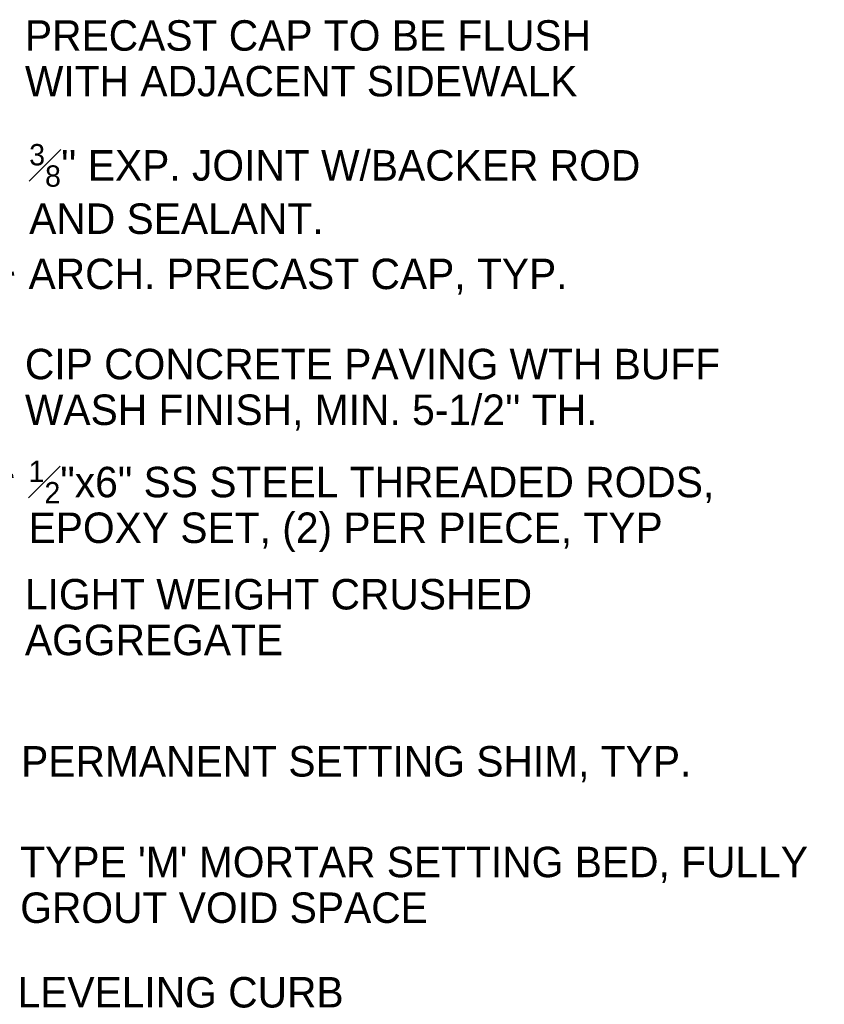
# Model space of a CAD drawing. Extents: x 1828566 to 1828596, y 711482 to 711702.
# Tile 20 of 20: x 1828589.01 to 1828591.47, y 711695.81 to 711698.82. Entities that reach past the tile are written whole.
import ezdxf

# ---------------------------------------------------------------- set-up
doc = ezdxf.new("R2010")
doc.units = 0
doc.header["$LTSCALE"] = 0.6666666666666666
doc.header["$MEASUREMENT"] = 0
doc.layers.get('0').update_dxf_attribs({"lineweight": 9})
doc.layers.add('VG_P_Text', color=7, linetype='Continuous', lineweight=25)
doc.styles.add('Slanted-Normal LS 0.50', font='font31.shx', dxfattribs={"height": 0.14})
doc.styles.add('Slanted-Normal LS 0.50_0', font='font31.shx')
doc.dimstyles.new('Fract  Slanted', dxfattribs={"dimscale": 0.6666666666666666, "dimtxt": 0.14, "dimasz": 0.14, "dimexe": 0.07, "dimexo": 0.07, "dimgap": 0.07, "dimtad": 1, "dimdec": 3, "dimlfac": 12, "dimzin": 3, "dimdsep": 46, "dimlunit": 4, "dimtxsty": 'Slanted-Normal LS 0.50_0', "dimblk": 'OBLIQUE', "dimcen": 0.09, "dimclrd": 97, "dimclre": 97, "dimclrt": 256, "dimaunit": 1, "dimadec": 4, "dimazin": 3, "dimtfac": 1, "dimtdec": 3, "dimtofl": 0, "dimtmove": 2, "dimatfit": 1, "dimfxl": 1, "dimfrac": 1, "dimtzin": 3, "dimlwd": 0, "dimlwe": 0, "dimarcsym": 0})

# ---------------------------------------------------------------- blocks, each defined once
blk = doc.blocks.new('_Oblique')
at = {"color": 0, "linetype": 'ByBlock', "lineweight": -2}
blk.add_line((-0.5, -0.5), (0.5, 0.5), dxfattribs=at)

msp = doc.modelspace()

# ---------------------------------------------------------------- texts
at = {"layer": 'VG_P_Text', "attachment_point": 1, "style": 'Slanted-Normal LS 0.50'}
for s, insert, char_height, width, rotation, line_spacing_factor in [('PRECAST CAP TO BE FLUSH WITH ADJACENT SIDEWALK', (1828589.026518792, 711698.8208422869), 0.09333333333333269, 2.053677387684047, 4.838711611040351e-07, 0.8999999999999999), ("CIP CONCRETE PAVING WTH BUFF WASH FINISH, MIN. 5-1/2'' TH.", (1828589.026518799, 711697.8141381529), 0.0933333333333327, 2.51896357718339, 4.838711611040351e-07, 0.9000000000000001), ('\\A1;{\\H0.7x;\\S1#2;}"x6" SS STEEL THREADED RODS, EPOXY SET, (2) PER PIECE, TYP', (1828589.037633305, 711697.471256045), 0.09333333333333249, 2.544500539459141, 4.838711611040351e-07, 0.9000000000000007), ('LIGHT WEIGHT CRUSHED AGGREGATE', (1828589.026518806, 711697.1088613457), 0.09333333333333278, 1.881316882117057, 4.838711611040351e-07, 0.8999999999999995), ("TYPE 'M' MORTAR SETTING BED, FULLY GROUT VOID SPACE", (1828589.012189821, 711696.2885288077), 0.09333333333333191, 2.471182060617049, 4.850729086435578e-07, 0.9000000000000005)]:
    msp.add_mtext(s, dxfattribs=dict(at, insert=insert, char_height=char_height, width=width, rotation=rotation, line_spacing_factor=line_spacing_factor))
at = {"layer": 'VG_P_Text', "style": 'Slanted-Normal LS 0.50'}
for s, insert, char_height, attachment_point, rotation, line_spacing_factor in [("\\A1;{\\H0.7x;\\S3#8;\\H1.42857x;'' EXP. JOINT W/BACKER ROD\\PAND SEALANT.}", (1828589.039563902, 711698.3031508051), 0.09333333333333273, 4, 4.839370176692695e-07, 1.05), ('ARCH. PRECAST CAP, TYP.', (1828589.037633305, 711698.090340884), 0.09333333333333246, 1, 4.838711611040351e-07, 1.049999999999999), ('PERMANENT SETTING SHIM, TYP.', (1828589.014920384, 711696.5415888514), 0.09333333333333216, 4, 4.850729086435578e-07, 1.05), ('LEVELING CURB', (1828589.00383342, 711695.8420312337), 0.09333333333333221, 4, 4.838711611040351e-07, 1.049999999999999)]:
    msp.add_mtext(s, dxfattribs=dict(at, insert=insert, char_height=char_height, attachment_point=attachment_point, rotation=rotation, line_spacing_factor=line_spacing_factor))

# ---------------------------------------------------------------- leaders
at = {"layer": 'VG_P_Text', "color": 97, "linetype": 'Continuous', "annotation_type": 0, "has_hookline": 1, "hookline_direction": 0}
for points, horizontal_direction in [([(1828586.815031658, 711697.763640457), (1828588.992897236, 711698.04514284)], (1, 8.445144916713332e-09, 0)), ([(1828588.340319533, 711697.7671237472), (1828588.979852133, 711697.7674714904)], (1, 8.445144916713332e-09, 0)), ([(1828586.754752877, 711697.1284459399), (1828588.990966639, 711697.4245893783)], (1, 8.445144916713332e-09, 0)), ([(1828588.340319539, 711697.0618469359), (1828588.979852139, 711697.0621946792)], (1, 8.445144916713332e-09, 0)), ([(1828586.886414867, 711697.0313305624), (1828588.872189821, 711696.2418621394), (1828588.965523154, 711696.2418621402)], (1, 8.466119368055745e-09, 0)), ([(1828587.156493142, 711697.0240675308), (1828588.938532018, 711696.5651410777)], (1, 8.466119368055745e-09, 0)), ([(1828586.899713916, 711696.9184482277), (1828588.827590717, 711695.8566701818), (1828588.92092405, 711695.8566701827)], (1, 8.445144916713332e-09, 0))]:
    msp.add_leader(points, dimstyle='Fract  Slanted', override={"dimtad": 0, "dimclrd": 0, "dimlwd": 65534}, dxfattribs=dict(at, horizontal_direction=horizontal_direction))

doc.saveas('drawing.dxf')
